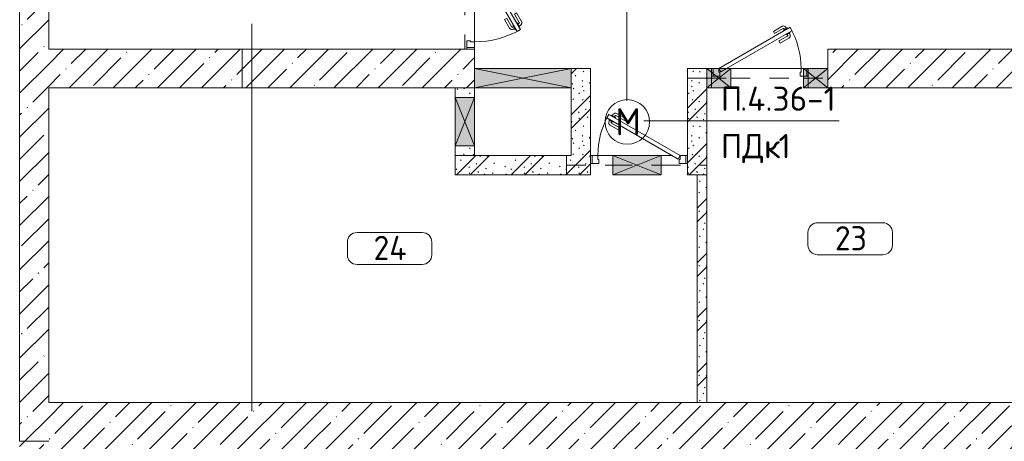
# Model space of a CAD drawing. Header units: millimetres. Extents: x -32229 to 169101, y -13689 to 125138.
# Tile 196 of 202: x 84205 to 94380, y 2600 to 6953. Entities that reach past the tile are written whole.
import ezdxf

# ---------------------------------------------------------------- set-up
doc = ezdxf.new("R2010")
doc.units = ezdxf.units.MM
doc.linetypes.add('3_ Штрих_ 1 х 1 мм', pattern=[400, 200, -200])
doc.linetypes.add('ADSK_Линия сетки', pattern=[5000, 4000, -500, 0, -500])
for name, color, linetype, lineweight in [('A-____-NOTE-TEXT', 5, 'Continuous', 18), ('A-AREA-____-IDEN', 7, 'Continuous', 9), ('A-DETL-____-THIN', 7, 'Continuous', 9), ('A-DOOR-____-MCUT', 7, 'Continuous', 9), ('A-DOOR-____-OTLN', 7, 'Continuous', 18), ('A-DOOR-FRAM-MCUT', 7, 'Continuous', 9), ('A-FLOR-____-OTLN', 7, 'Continuous', 18), ('A-FLOR-____-PATT', 7, 'Continuous', 40), ('A-GLAZ-____-MCUT', 7, 'Continuous', 9), ('A-GLAZ-____-OTLN', 7, 'Continuous', 18), ('A-WALL-____-MCUT', 7, 'Continuous', 40), ('A-WALL-____-PATT', 7, 'Continuous', 40), ('G-____-____-TEXT', 7, 'Continuous', 9), ('I-WALL-____-MCUT', 7, 'Continuous', 40), ('S-BEAM-____-OTLN', 7, 'Continuous', 18), ('S-COLS-____-MCUT', 7, 'Continuous', 40), ('S-COLS-____-OTLN', 7, 'Continuous', 18), ('S-GRID-____-OTLN', 7, 'Continuous', 9)]:
    doc.layers.add(name, color=color, linetype=linetype, lineweight=lineweight)
doc.layers.add('A-DETL-____-OTLN', color=7, linetype='Continuous', lineweight=9, true_color=0x00a600)
doc.styles.add('GOST Common_3', font='GOST_Common.ttf', dxfattribs={"height": 280})
doc.styles.add('GOST Common_5', font='GOST_Common.ttf', dxfattribs={"height": 250})
doc.styles.add('ISOCPEUR', font='isocpeur.ttf', dxfattribs={"height": 250})
pattern_1 = [(45, (0, 0), (-228.0985, 228.0985), []), (45, (228.1, 0), (-228.0985, 228.0985), [403.225, -80.645, 6.706, -73.939])]
pattern_2 = [(135, (300.56, 377.28), (-565.6854, 6e-14), [10, -790]), (135, (349.8, 474.73), (-565.6854, 6e-14), [10, -790]), (135, (423.93, 473.06), (-565.6854, 6e-14), [10, -790]), (135, (229.92, 447.9), (-565.6854, 6e-14), [10, -790]), (135, (155.08, 447.9), (-565.6854, 6e-14), [10, -790]), (135, (114.9, 369.03), (-565.6854, 6e-14), [10, -790]), (135, (132.43, 285.8), (-565.6854, 6e-14), [10, -790]), (135, (214.66, 322), (-565.6854, 6e-14), [10, -790]), (135, (198.16, 261.88), (-565.6854, 6e-14), [10, -790]), (135, (45.2, 272.9), (-565.6854, 6e-14), [10, -790]), (135, (42.32, 336.16), (-565.6854, 6e-14), [10, -790]), (135, (92.26, 192.24), (-565.6854, 6e-14), [10, -790]), (135, (7.07, 149.2), (-565.6854, 6e-14), [10, -790]), (135, (80.6, 95.1), (-565.6854, 6e-14), [10, -790]), (135, (79.53, 36.94), (-565.6854, 6e-14), [10, -790]), (135, (153.87, 74.56), (-565.6854, 6e-14), [10, -790]), (135, (228.35, 124.8), (-565.6854, 6e-14), [10, -790]), (135, (279.75, 180.4), (-565.6854, 6e-14), [10, -790]), (135, (282.9, 31.63), (-565.6854, 6e-14), [10, -790]), (135, (377.38, 53.45), (-565.6854, 6e-14), [10, -790]), (135, (352.28, 102.7), (-565.6854, 6e-14), [10, -790]), (135, (354.05, 0), (-565.6854, 6e-14), [10, -790]), (135, (553.23, 16.45), (-565.6854, 6e-14), [10, -790]), (135, (542.38, 63.45), (-565.6854, 6e-14), [10, -790]), (135, (536.58, 239.3), (-565.6854, 6e-14), [10, -790]), (135, (475.85, 203.9), (-565.6854, 6e-14), [10, -790]), (135, (475.85, 316.54), (-565.6854, 6e-14), [10, -790]), (135, (520.8, 408.7), (-565.6854, 6e-14), [10, -790]), (135, (551.1, 470.8), (-565.6854, 6e-14), [10, -790]), (135, (235.25, 537.93), (-565.6854, 6e-14), [10, -790]), (135, (407.25, 547.65), (-565.6854, 6e-14), [10, -790]), (135, (94.5, 558.6), (-565.6854, 6e-14), [10, -790]), (135, (46.4, 532.3), (-565.6854, 6e-14), [10, -790]), (135, (85.56, 465.04), (-565.6854, 6e-14), [10, -790]), (135, (355.53, 181.14), (-565.6854, 6e-14), [10, -790]), (135, (362.23, 243.6), (-565.6854, 6e-14), [10, -790]), (135, (413.45, 344.1), (-565.6854, 6e-14), [10, -790]), (135, (286.3, 273.25), (-565.6854, 6e-14), [10, -790]), (135, (423.02, 263.72), (-565.6854, 6e-14), [10, -790]), (135, (162.94, 190.2), (-565.6854, 6e-14), [10, -790]), (135, (470.25, 120.93), (-565.6854, 6e-14), [10, -790]), (135, (484.48, 9.78), (-565.6854, 6e-14), [10, -790]), (45, (0, 212.13), (-565.6854, 0), []), (45, (212.13, 0), (-565.6854, 0), []), (45, (353.55, 0), (-565.6854, 0), []), (45, (0, 353.55), (-565.6854, 0), [])]

# ---------------------------------------------------------------- blocks, each defined once
blk = doc.blocks.new('АР_Дверь однопольная - 1100х2100h_техн_ помещ_-5149462--01 ЭМ')
at = {"layer": 'A-DOOR-____-MCUT', "color": 253, "lineweight": 13, "true_color": 0xaaaaaa}
for p, q in [((348, 575), (-475, 100)), ((-455, 65), (368, 540)), ((368, 540), (348, 575)), ((-475, 100), (-455, 65))]:
    blk.add_line(p, q, dxfattribs=at)
at = {"layer": 'A-DOOR-____-OTLN', "color": 253, "lineweight": 5, "true_color": 0xaaaaaa}
for p, q in [((175, 533), (264, 585)), ((188, 512), (175, 533)), ((188, 512), (277, 563)), ((322, 569), (279, 544)), ((279, 544), (283, 538)), ((290, 551), (284, 561)), ((311, 563), (305, 574)), ((350, 521), (307, 496)), ((326, 563), (322, 569)), ((339, 515), (345, 504)), ((346, 528), (350, 521)), ((233, 434), (322, 485)), ((233, 434), (245, 412)), ((245, 412), (334, 463)), ((307, 496), (303, 503)), ((318, 502), (324, 492))]:
    blk.add_line(p, q, dxfattribs=at)
for centre, radius, start, end in [((279, 559), 30, 30, 120), ((279, 559), 4.99, 30, 120), ((-475, 100), 950, 360, 30), ((319, 489), 4.99, 300, 30), ((319, 489), 30, 300, 30)]:
    blk.add_arc(centre, radius, start, end, dxfattribs=at)
at = {"layer": 'A-DOOR-FRAM-MCUT', "color": 253, "lineweight": 13, "true_color": 0xaaaaaa}
for p, q in [((-535, 100), (-550, 100)), ((-535, 20), (-550, 20)), ((-475, 100), (-535, 100)), ((-535, 100), (-535, 20)), ((-535, 20), (-465, 20)), ((-475, 60), (-475, 100)), ((-465, 60), (-475, 60)), ((-465, 20), (-465, 60)), ((475, 60), (465, 60)), ((465, 60), (465, 20)), ((465, 20), (535, 20)), ((535, 100), (475, 100)), ((475, 100), (475, 60)), ((535, 20), (535, 100)), ((535, 100), (550, 100)), ((535, 20), (550, 20))]:
    blk.add_line(p, q, dxfattribs=at)
blk = doc.blocks.new('АР_Дверь однопольная - 1000х2100h_850__Кладовая-6692962--01 ЭМ')
at = {"layer": 'A-DOOR-____-MCUT', "color": 253, "lineweight": 13, "true_color": 0xaaaaaa}
for p, q in [((311, 525), (-425, 100)), ((331, 490), (311, 525)), ((-345, 100), (331, 490)), ((-425, 100), (-405, 65)), ((-405, 65), (-345, 100))]:
    blk.add_line(p, q, dxfattribs=at)
at = {"layer": 'A-DOOR-____-OTLN', "color": 253, "lineweight": 5, "true_color": 0xaaaaaa}
for p, q in [((139, 483), (228, 535)), ((151, 462), (240, 513)), ((285, 519), (242, 494)), ((253, 501), (247, 511)), ((275, 513), (269, 524)), ((289, 513), (285, 519)), ((151, 462), (139, 483)), ((196, 384), (285, 435)), ((209, 362), (298, 413)), ((242, 494), (246, 488)), ((270, 446), (266, 453)), ((313, 471), (270, 446)), ((281, 452), (287, 442)), ((303, 465), (309, 454)), ((309, 478), (313, 471)), ((196, 384), (209, 362))]:
    blk.add_line(p, q, dxfattribs=at)
for centre, radius, start, end in [((243, 509), 30, 30, 120), ((243, 509), 4.99, 30, 120), ((-425, 100), 850, 360, 30), ((283, 439), 4.99, 300, 30), ((283, 439), 30, 300, 30)]:
    blk.add_arc(centre, radius, start, end, dxfattribs=at)
at = {"layer": 'A-DOOR-FRAM-MCUT', "color": 253, "lineweight": 13, "true_color": 0xaaaaaa}
for p, q in [((-485, 100), (-500, 100)), ((-485, 20), (-500, 20)), ((-425, 100), (-485, 100)), ((-485, 100), (-485, 20)), ((-485, 20), (-415, 20)), ((-425, 60), (-425, 100)), ((-415, 60), (-425, 60)), ((-415, 20), (-415, 60)), ((425, 60), (415, 60)), ((415, 60), (415, 20)), ((415, 20), (450, 20)), ((450, 100), (425, 100)), ((425, 100), (425, 60)), ((485, 100), (450, 100)), ((450, 20), (485, 20)), ((485, 20), (485, 100)), ((485, 100), (500, 100)), ((485, 20), (500, 20))]:
    blk.add_line(p, q, dxfattribs=at)
blk = doc.blocks.new('АР_Отверстие прямоугольное - ОВВ-7439021--01 ЭМ')
at = {"layer": 'A-GLAZ-____-OTLN', "lineweight": 13, "true_color": 0xf0f0f0}
blk.add_hatch(color=7, dxfattribs=at).paths.add_polyline_path([(50, -100), (250, -100), (250, 100), (0, 100), (0, -100)])
at = {"layer": 'A-GLAZ-____-MCUT', "color": 253, "lineweight": 13, "true_color": 0xaaaaaa}
for p, q in [((0, 100), (0, -100)), ((250, 100), (250, -100))]:
    blk.add_line(p, q, dxfattribs=at)
at = {"layer": 'A-GLAZ-____-OTLN', "color": 253, "lineweight": 5, "true_color": 0xaaaaaa}
for p, q in [((250, 100), (0, -100)), ((0, 100), (250, -100))]:
    blk.add_line(p, q, dxfattribs=at)
at = {"layer": 'A-GLAZ-____-OTLN', "color": 253, "lineweight": 13, "true_color": 0xaaaaaa}
for p, q in [((250, 100), (0, 100)), ((0, 100), (0, -100)), ((250, -100), (250, 100)), ((0, -100), (250, -100))]:
    blk.add_line(p, q, dxfattribs=at)
blk = doc.blocks.new('АР_Дверь однопольная - 1000х2100h_850__Кладовая-6692833--01 ЭМ')
at = {"layer": 'A-DOOR-____-MCUT', "color": 253, "lineweight": 13, "true_color": 0xaaaaaa}
for p, q in [((-311, 525), (-331, 490)), ((425, 100), (-311, 525)), ((-331, 490), (405, 65)), ((405, 65), (425, 100))]:
    blk.add_line(p, q, dxfattribs=at)
at = {"layer": 'A-DOOR-____-OTLN', "color": 253, "lineweight": 5, "true_color": 0xaaaaaa}
for p, q in [((-289, 513), (-285, 519)), ((-285, 519), (-242, 494)), ((-275, 513), (-269, 524)), ((-253, 501), (-247, 511)), ((-151, 462), (-240, 513)), ((-139, 483), (-228, 535)), ((-309, 478), (-313, 471)), ((-313, 471), (-270, 446)), ((-303, 465), (-309, 454)), ((-209, 362), (-298, 413)), ((-281, 452), (-287, 442)), ((-196, 384), (-285, 435)), ((-270, 446), (-266, 453)), ((-242, 494), (-246, 488)), ((-151, 462), (-139, 483)), ((-196, 384), (-209, 362))]:
    blk.add_line(p, q, dxfattribs=at)
for centre, radius, start, end in [((425, 100), 850, 150, 180), ((-243, 509), 30, 60, 150), ((-243, 509), 4.99, 60, 150), ((-283, 439), 30, 150, 240), ((-283, 439), 4.99, 150, 240)]:
    blk.add_arc(centre, radius, start, end, dxfattribs=at)
at = {"layer": 'A-DOOR-FRAM-MCUT', "color": 253, "lineweight": 13, "true_color": 0xaaaaaa}
for p, q in [((-485, 100), (-500, 100)), ((-485, 20), (-500, 20)), ((-425, 100), (-485, 100)), ((-485, 100), (-485, 20)), ((-485, 20), (-415, 20)), ((-425, 60), (-425, 100)), ((-415, 60), (-425, 60)), ((-415, 20), (-415, 60)), ((425, 60), (415, 60)), ((415, 60), (415, 20)), ((415, 20), (485, 20)), ((485, 100), (425, 100)), ((425, 100), (425, 60)), ((485, 20), (485, 100)), ((485, 100), (500, 100)), ((485, 20), (500, 20))]:
    blk.add_line(p, q, dxfattribs=at)
blk = doc.blocks.new('АР_Отверстие прямоугольное - ОВВ-6347097--01 ЭМ')
at = {"layer": 'A-GLAZ-____-OTLN', "lineweight": 13, "true_color": 0xf0f0f0}
blk.add_hatch(color=7, dxfattribs=at).paths.add_polyline_path([(-375, 100), (-375, -100), (625, -100), (625, 100)])
at = {"layer": 'A-GLAZ-____-MCUT', "color": 253, "lineweight": 13, "true_color": 0xaaaaaa}
for p, q in [((-375, 100), (-375, -100)), ((625, 100), (625, -100))]:
    blk.add_line(p, q, dxfattribs=at)
at = {"layer": 'A-GLAZ-____-OTLN', "color": 253, "lineweight": 5, "true_color": 0xaaaaaa}
for p, q in [((625, 100), (-375, -100)), ((-375, 100), (625, -100))]:
    blk.add_line(p, q, dxfattribs=at)
at = {"layer": 'A-GLAZ-____-OTLN', "color": 253, "lineweight": 13, "true_color": 0xaaaaaa}
for p, q in [((625, 100), (-375, 100)), ((-375, 100), (-375, -100)), ((625, -100), (625, 100)), ((-375, -100), (625, -100))]:
    blk.add_line(p, q, dxfattribs=at)
blk = doc.blocks.new('АР_Отверстие прямоугольное - ОВВ-6355036--01 ЭМ')
at = {"layer": 'A-GLAZ-____-OTLN', "lineweight": 13, "true_color": 0xf0f0f0}
blk.add_hatch(color=7, dxfattribs=at).paths.add_polyline_path([(375, -100), (375, 100), (-125, 100), (-125, -100)])
at = {"layer": 'A-GLAZ-____-MCUT', "color": 253, "lineweight": 13, "true_color": 0xaaaaaa}
for p, q in [((-125, 100), (-125, -100)), ((375, 100), (375, -100))]:
    blk.add_line(p, q, dxfattribs=at)
at = {"layer": 'A-GLAZ-____-OTLN', "color": 253, "lineweight": 5, "true_color": 0xaaaaaa}
for p, q in [((375, 100), (-125, -100)), ((-125, 100), (375, -100))]:
    blk.add_line(p, q, dxfattribs=at)
at = {"layer": 'A-GLAZ-____-OTLN', "color": 253, "lineweight": 13, "true_color": 0xaaaaaa}
for p, q in [((375, 100), (-125, 100)), ((-125, 100), (-125, -100)), ((375, -100), (375, 100)), ((-125, -100), (375, -100))]:
    blk.add_line(p, q, dxfattribs=at)
blk = doc.blocks.new('АР_Отверстие прямоугольное - ОВВ-7438944--01 ЭМ')
at = {"layer": 'A-GLAZ-____-OTLN', "lineweight": 13, "true_color": 0xf0f0f0}
blk.add_hatch(color=7, dxfattribs=at).paths.add_polyline_path([(375, 100), (-125, 100), (-125, -100), (375, -100), (375, -54)])
at = {"layer": 'A-GLAZ-____-MCUT', "color": 253, "lineweight": 13, "true_color": 0xaaaaaa}
for p, q in [((-125, 100), (-125, -100)), ((375, 100), (375, -100))]:
    blk.add_line(p, q, dxfattribs=at)
at = {"layer": 'A-GLAZ-____-OTLN', "color": 253, "lineweight": 5, "true_color": 0xaaaaaa}
for p, q in [((375, 100), (-125, -100)), ((-125, 100), (375, -100))]:
    blk.add_line(p, q, dxfattribs=at)
at = {"layer": 'A-GLAZ-____-OTLN', "color": 253, "lineweight": 13, "true_color": 0xaaaaaa}
for p, q in [((375, 100), (-125, 100)), ((-125, 100), (-125, -100)), ((375, -100), (375, 100)), ((-125, -100), (375, -100))]:
    blk.add_line(p, q, dxfattribs=at)
blk = doc.blocks.new('АР_Перемычка - 200_Уx2_75x5__Опх2_0_75x5_-250-V85--01 ЭМ')
at = {"layer": 'S-BEAM-____-OTLN', "color": 9, "linetype": '3_ Штрих_ 1 х 1 мм', "lineweight": 15, "true_color": 0xc4c4c4}
for p, q in [((-800, 100), (-800, -100)), ((550, 100), (550, -100)), ((-800, 0), (550, 0))]:
    blk.add_line(p, q, dxfattribs=at)
blk = doc.blocks.new('АР_Перемычка - 200_Уx2_75x5__200-250-7322399--01 ЭМ')
at = {"layer": 'S-BEAM-____-OTLN', "color": 9, "linetype": '3_ Штрих_ 1 х 1 мм', "lineweight": 15, "true_color": 0xc4c4c4}
for p, q in [((-750, 100), (-750, -100)), ((700, 100), (700, -100)), ((-750, 0), (-270, 0)), ((-270, 0), (230, 0)), ((230, 0), (700, 0))]:
    blk.add_line(p, q, dxfattribs=at)
blk = doc.blocks.new('АР_Перемычка - 200_Уx2_75x5__200-250-V104--01 ЭМ')
at = {"layer": 'S-BEAM-____-OTLN', "color": 9, "linetype": '3_ Штрих_ 1 х 1 мм', "lineweight": 15, "true_color": 0xc4c4c4}
for p, q in [((-750, 100), (-750, -100)), ((700, 100), (700, -100)), ((-750, 0), (-550, 0)), ((-550, 0), (-300, 0)), ((-300, 0), (450, 0)), ((450, 0), (700, 0))]:
    blk.add_line(p, q, dxfattribs=at)
blk = doc.blocks.new('Наметкина 10_РД_АР_П_отсоединено_rvt-1--01 ЭМ')
at = {"layer": 'A-FLOR-____-PATT', "lineweight": 5, "true_color": 0xaaaaaa}
h = blk.add_hatch(dxfattribs=at)
h.set_pattern_fill('FP_1', color=253, style=0, pattern_type=2)
h.set_pattern_definition(pattern_1)
h.paths.add_polyline_path([(100824, -5350), (110105, -5350), (110105, 2600), (84205, 2600), (84205, -5350), (84774, -5350)])
at = {"layer": 'A-WALL-____-PATT', "lineweight": 5, "true_color": 0xaaaaaa}
h = blk.add_hatch(dxfattribs=at)
h.set_pattern_fill('FP_1', color=253, style=0, pattern_type=2)
h.set_pattern_definition(pattern_1)
h.paths.add_polyline_path([(84505, 2600), (84505, 30150), (84205, 30150), (84205, 2600)])
h = blk.add_hatch(dxfattribs=at)
h.set_pattern_fill('FP_1', color=253, style=0, pattern_type=2)
h.set_pattern_definition(pattern_1)
h.paths.add_polyline_path([(84774, 6250), (86505, 6250), (86505, 6650), (84505, 6650), (84505, 6250)])
h = blk.add_hatch(dxfattribs=at)
h.set_pattern_fill('FP_1', color=253, style=0, pattern_type=2)
h.set_pattern_definition(pattern_1)
h.paths.add_polyline_path([(88905, 6250), (88905, 6650), (86505, 6650), (86505, 6250), (88786, 6250)])
h = blk.add_hatch(dxfattribs=at)
h.set_pattern_fill('FP_6', color=253, style=0, pattern_type=2)
h.set_pattern_definition(pattern_2)
h.paths.add_polyline_path([(89905, 6250), (90105, 6250), (90105, 6450), (89905, 6450)])
h = blk.add_hatch(dxfattribs=at)
h.set_pattern_fill('FP_6', color=253, style=0, pattern_type=2)
h.set_pattern_definition(pattern_2)
h.paths.add_polyline_path([(91305, 6250), (91305, 6450), (91105, 6450), (91105, 6250)])
h = blk.add_hatch(dxfattribs=at)
h.set_pattern_fill('FP_6', color=253, style=0, pattern_type=2)
h.set_pattern_definition(pattern_2)
h.paths.add_polyline_path([(88905, 5550), (88905, 5650), (88705, 5650), (88705, 5550), (88786, 5550)])
h.paths.add_polyline_path([(88786, 6150), (88905, 6150), (88905, 6250), (88705, 6250), (88705, 6150)])
h = blk.add_hatch(dxfattribs=at)
h.set_pattern_fill('FP_6', color=253, style=0, pattern_type=2)
h.set_pattern_definition(pattern_2)
h.paths.add_polyline_path([(90036, 5550), (90105, 5550), (90105, 6250), (89905, 6250), (89905, 5550)])
h = blk.add_hatch(dxfattribs=at)
h.set_pattern_fill('FP_6', color=253, style=0, pattern_type=2)
h.set_pattern_definition(pattern_2)
h.paths.add_polyline_path([(91105, 5350), (91305, 5350), (91305, 6250), (91105, 6250), (91105, 5550)])
h = blk.add_hatch(dxfattribs=at)
h.set_pattern_fill('FP_6', color=253, style=0, pattern_type=2)
h.set_pattern_definition(pattern_2)
h.paths.add_polyline_path([(89640, 5350), (90105, 5350), (90105, 5550), (88705, 5550), (88705, 5350), (88786, 5350)])
h = blk.add_hatch(dxfattribs=at)
h.set_pattern_fill('FP_6', color=253, style=0, pattern_type=2)
h.set_pattern_definition(pattern_2)
h.paths.add_polyline_path([(91305, 3000), (91305, 5350), (91205, 5350), (91205, 3000)])
h = blk.add_hatch(dxfattribs=at)
h.set_pattern_fill('FP_1', color=253, style=0, pattern_type=2)
h.set_pattern_definition(pattern_1)
h.paths.add_polyline_path([(84774, 2600), (86505, 2600), (86505, 3000), (84505, 3000), (84505, 2600)])
h = blk.add_hatch(dxfattribs=at)
h.set_pattern_fill('FP_1', color=253, style=0, pattern_type=2)
h.set_pattern_definition(pattern_1)
h.paths.add_polyline_path([(86505, 2600), (88855, 2600), (88855, 3000), (86505, 3000), (86505, 2673)])
h = blk.add_hatch(dxfattribs=at)
h.set_pattern_fill('FP_1', color=253, style=0, pattern_type=2)
h.set_pattern_definition(pattern_1)
h.paths.add_polyline_path([(88855, 2600), (108005, 2600), (108005, 3000), (88855, 3000), (88855, 2698)])
at = {"layer": 'S-COLS-____-OTLN', "lineweight": 5, "true_color": 0xaaaaaa}
h = blk.add_hatch(dxfattribs=at)
h.set_pattern_fill('FP_1', color=253, style=0, pattern_type=2)
h.set_pattern_definition(pattern_1)
h.paths.add_polyline_path([(94555, 6250), (94955, 6250), (94955, 6650), (92555, 6650), (92555, 6250), (94455, 6250)])
at = {"layer": 'A-FLOR-____-OTLN', "color": 253, "lineweight": 13, "true_color": 0xaaaaaa}
for p, q in [((88905, 6725), (88905, 7595)), ((88905, 6650), (88905, 6665)), ((91355, 6450), (91370, 6450)), ((91370, 6450), (91355, 6450)), ((91510, 6450), (91555, 6450)), ((91555, 6450), (91510, 6450)), ((91555, 6450), (92280, 6450)), ((92280, 6450), (91555, 6450)), ((92340, 6450), (92355, 6450)), ((92355, 6450), (92340, 6450)), ((90105, 5550), (90120, 5550)), ((90120, 5550), (90105, 5550)), ((90180, 5550), (90335, 5550)), ((90335, 5550), (90180, 5550)), ((90335, 5550), (90835, 5550)), ((90835, 5550), (90335, 5550)), ((90835, 5550), (90950, 5550)), ((90950, 5550), (90835, 5550)), ((91090, 5550), (91105, 5550)), ((91105, 5550), (91090, 5550))]:
    blk.add_line(p, q, dxfattribs=at)
at = {"layer": 'A-WALL-____-MCUT', "color": 253, "lineweight": 13, "true_color": 0xaaaaaa}
for p, q in [((84205, 30150), (84205, 2600)), ((84505, 6650), (84505, 12050)), ((86505, 6650), (84505, 6650)), ((86505, 6250), (86505, 6650)), ((88905, 6650), (86505, 6650)), ((86505, 6650), (86505, 6250)), ((88905, 6450), (88905, 6650)), ((88905, 6250), (88905, 6450)), ((84505, 3000), (84505, 6250)), ((84505, 6250), (86505, 6250)), ((86505, 6250), (88905, 6250)), ((86505, 3000), (84505, 3000)), ((88855, 3000), (86505, 3000)), ((96505, 3000), (88855, 3000)), ((84205, 2600), (84505, 2600))]:
    blk.add_line(p, q, dxfattribs=at)
at = {"layer": 'I-WALL-____-MCUT', "color": 253, "lineweight": 13, "true_color": 0xaaaaaa}
for p, q in [((89905, 6450), (88905, 6450)), ((88905, 6450), (88905, 6250)), ((90105, 6450), (89905, 6450)), ((90105, 6250), (90105, 6450)), ((91305, 6450), (91105, 6450)), ((91105, 6450), (91105, 6250)), ((91355, 6450), (91305, 6450)), ((91355, 6250), (91355, 6450)), ((92555, 6450), (92355, 6450)), ((92355, 6450), (92355, 6250)), ((92555, 6250), (92555, 6450)), ((88705, 6250), (88705, 6150)), ((88905, 6250), (88705, 6250)), ((88905, 6250), (89905, 6250)), ((88905, 6150), (88905, 6250)), ((89905, 6250), (89905, 5550)), ((90105, 5550), (90105, 6250)), ((91105, 6250), (91105, 5350)), ((91305, 5350), (91305, 6250)), ((91305, 6250), (91355, 6250)), ((92355, 6250), (92555, 6250)), ((88705, 6150), (88705, 5650)), ((88905, 5650), (88905, 6150)), ((88705, 5650), (88705, 5550)), ((88905, 5550), (88905, 5650)), ((89905, 5550), (88705, 5550)), ((88705, 5550), (88705, 5350)), ((88705, 5550), (88905, 5550)), ((90105, 5350), (90105, 5550)), ((88705, 5350), (90105, 5350)), ((91105, 5350), (91305, 5350)), ((91205, 5350), (91205, 3000)), ((91305, 5350), (91205, 5350)), ((91305, 3000), (91305, 5350)), ((91205, 3000), (91305, 3000))]:
    blk.add_line(p, q, dxfattribs=at)
at = {"layer": 'S-COLS-____-MCUT', "color": 253, "lineweight": 15, "true_color": 0xaaaaaa}
for p, q in [((94955, 6650), (92555, 6650)), ((92555, 6650), (92555, 6450)), ((92555, 6450), (92555, 6250)), ((92555, 6250), (94955, 6250))]:
    blk.add_line(p, q, dxfattribs=at)
at = {"layer": 'A-DOOR-____-OTLN', "color": 253, "lineweight": 13, "true_color": 0xaaaaaa, "rotation": 270}
blk.add_blockref('АР_Дверь однопольная - 1100х2100h_техн_ помещ_-5149462--01 ЭМ', (88805, 7200), dxfattribs=at)
at = {"layer": 'A-DOOR-____-OTLN', "color": 253, "lineweight": 13, "true_color": 0xaaaaaa}
for name, p in [('АР_Дверь однопольная - 1000х2100h_850__Кладовая-6692962--01 ЭМ', (91855, 6350)), ('АР_Дверь однопольная - 1000х2100h_850__Кладовая-6692833--01 ЭМ', (90605, 5450))]:
    blk.add_blockref(name, p, dxfattribs=at)
at = {"layer": 'A-GLAZ-____-OTLN', "color": 253, "lineweight": 13, "true_color": 0xaaaaaa}
for name, p, rotation in [('АР_Отверстие прямоугольное - ОВВ-6347097--01 ЭМ', (89530, 6350), 180), ('АР_Отверстие прямоугольное - ОВВ-6355036--01 ЭМ', (88805, 6025), 270), ('АР_Отверстие прямоугольное - ОВВ-7438944--01 ЭМ', (90710, 5450), 180)]:
    blk.add_blockref(name, p, dxfattribs=dict(at, rotation=rotation))
for p in [(91305, 6350), (92305, 6350)]:
    blk.add_blockref('АР_Отверстие прямоугольное - ОВВ-7439021--01 ЭМ', p, dxfattribs=at)
at = {"layer": 'S-BEAM-____-OTLN', "color": 253, "lineweight": 13, "true_color": 0xaaaaaa, "rotation": 270}
blk.add_blockref('АР_Перемычка - 200_Уx2_75x5__Опх2_0_75x5_-250-V85--01 ЭМ', (88805, 7200), dxfattribs=at)
at = {"layer": 'S-BEAM-____-OTLN', "color": 253, "lineweight": 13, "true_color": 0xaaaaaa}
for name, p in [('АР_Перемычка - 200_Уx2_75x5__200-250-V104--01 ЭМ', (91855, 6350)), ('АР_Перемычка - 200_Уx2_75x5__200-250-7322399--01 ЭМ', (90605, 5450))]:
    blk.add_blockref(name, p, dxfattribs=at)
blk = doc.blocks.new('Марка помещения 2 - Марка помещения 2-1605974--01 ЭМ')
at = {"layer": 'A-AREA-____-IDEN', "color": 253, "true_color": 0xaaaaaa}
for p, q in [((-1.797, 0.841), (1.569, 0.841)), ((-2.297, -0.309), (-2.297, 0.341)), ((2.069, 0.341), (2.069, -0.309)), ((1.569, -0.809), (-1.797, -0.809))]:
    blk.add_line(p, q, dxfattribs=at)
for centre, start, end in [((-1.797, 0.341), 90, 180), ((1.569, 0.341), 0, 90), ((-1.797, -0.309), 180, 270), ((1.569, -0.309), 270, 360)]:
    blk.add_arc(centre, 0.5, start, end, dxfattribs=at)

msp = doc.modelspace()

# ---------------------------------------------------------------- linework, layer by layer
at = {"layer": 'A-____-NOTE-TEXT', "color": 1, "lineweight": 9, "true_color": 0xff0000}
msp.add_circle((90484.2, 5897.9), 230, dxfattribs=at)
at = {"layer": 'A-DETL-____-OTLN', "color": 1, "true_color": 0xff0000}
msp.add_line((90479.5, 6114.8), (90479.5, 7194.8), dxfattribs=at)
at = {"layer": 'A-DETL-____-THIN'}
msp.add_line((90654.5, 5908.2), (92674.5, 5908.2), dxfattribs=at)
at = {"layer": 'S-GRID-____-OTLN', "color": 253, "linetype": 'ADSK_Линия сетки', "true_color": 0xaaaaaa}
msp.add_line((86605.3, -12088.9), (86605.3, 125138.4), dxfattribs=at)

# ---------------------------------------------------------------- block references
at = {"lineweight": 5}
msp.add_blockref('Наметкина 10_РД_АР_П_отсоединено_rvt-1--01 ЭМ', (0, 0), dxfattribs=at)
at = {"layer": 'A-AREA-____-IDEN', "color": 253, "true_color": 0xaaaaaa, "xscale": 199.9999999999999, "yscale": 199.9999999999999, "zscale": 199.9999999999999}
for p in [(92810.6, 4688), (88050.6, 4588)]:
    msp.add_blockref('Марка помещения 2 - Марка помещения 2-1605974--01 ЭМ', p, dxfattribs=at)

# ---------------------------------------------------------------- texts
at = {"layer": 'A-____-NOTE-TEXT', "color": 1, "lineweight": 9, "true_color": 0xff0000, "insert": (90361.4, 6039.9), "char_height": 280, "width": 304.641, "attachment_point": 1, "style": 'GOST Common_3'}
msp.add_mtext('\\fGOST Common|b0|i0|c204|p34|;М', dxfattribs=at)
at = {"layer": 'A-AREA-____-IDEN', "color": 253, "true_color": 0xaaaaaa, "char_height": 250, "attachment_point": 1, "style": 'GOST Common_5'}
for s, insert, width in [('23', (92629.1, 4821.8), 448.945), ('24', (87862.1, 4721.8), 464.979)]:
    msp.add_mtext(s, dxfattribs=dict(at, insert=insert, width=width))
at = {"layer": 'G-____-____-TEXT', "char_height": 250, "attachment_point": 1, "style": 'ISOCPEUR'}
for s, insert, width in [('\\fISOCPEUR|b0|i0|c204|p34|;П', (91451.7, 6262.6), 240.506), ('.4.36-1', (91650.2, 6262.6), 1202.531), ('ПДк', (91451.7, 5773.1), 721.519), ('\\fISOCPEUR|b0|i0|c204|p34|;1', (92047.1, 5773.1), 144.304)]:
    msp.add_mtext(s, dxfattribs=dict(at, insert=insert, width=width))

doc.saveas('drawing.dxf')
